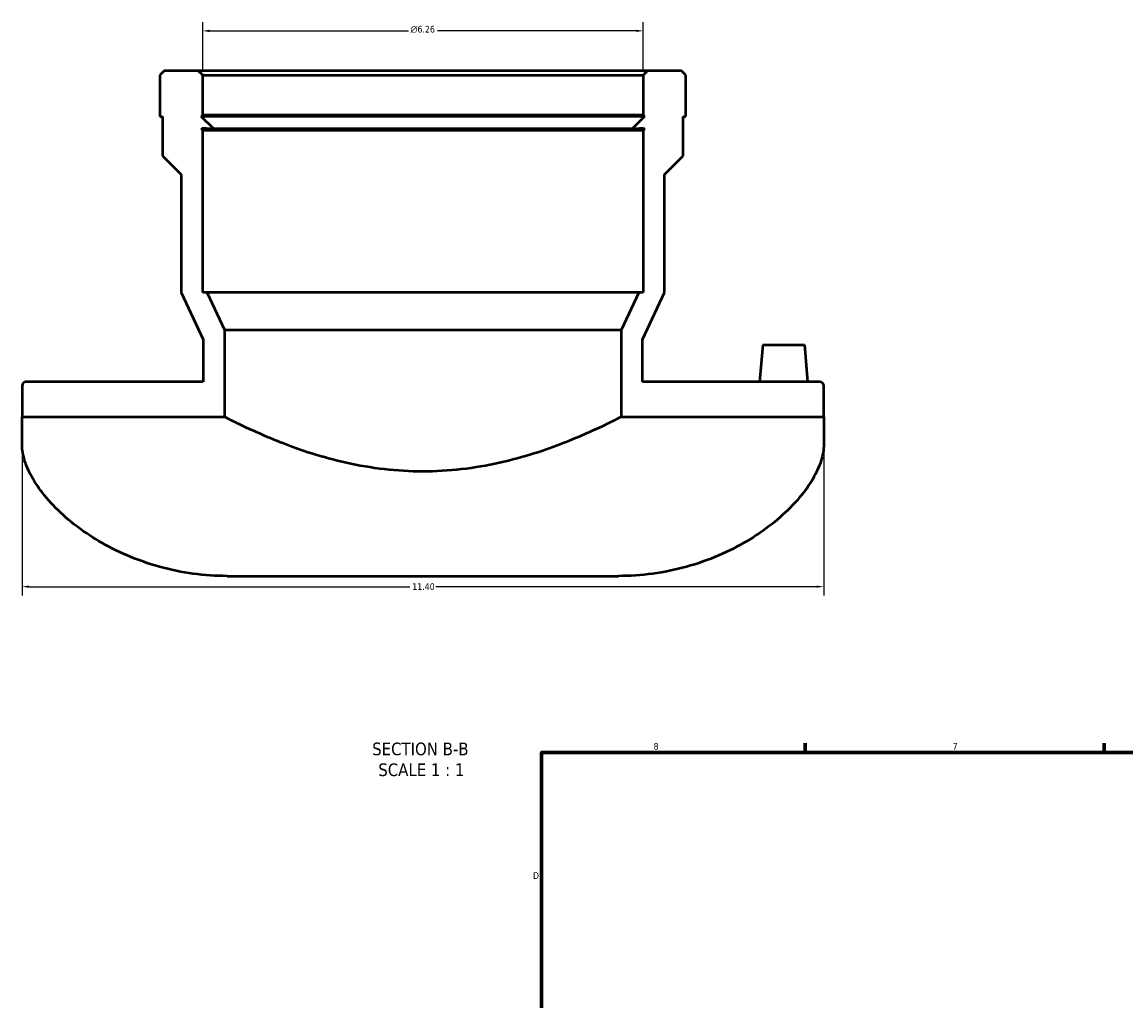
# Model space of a CAD drawing. Header units: inches. Extents: x -6.9 to 51.7, y -5.9 to 38.
# Tile 5 of 10: x -6.9 to 8.8, y 17.5 to 31.4. Entities that reach past the tile are written whole.
import ezdxf

# ---------------------------------------------------------------- set-up
doc = ezdxf.new("R2010")
doc.units = ezdxf.units.IN
doc.header["$MEASUREMENT"] = 0
for name, color, linetype, lineweight in [('Border (ANSI)', 7, 'Continuous', 70), ('Dimension (ANSI)', 7, 'Continuous', 25), ('Symbol (ANSI)', 7, 'Continuous', 25), ('Visible (ANSI)', 7, 'Continuous', 50)]:
    doc.layers.add(name, color=color, linetype=linetype, lineweight=lineweight)
doc.styles.add('Label Text (ANSI)', font='tahoma.ttf')
doc.styles.add('Note Text (ANSI)', font='tahoma.ttf')
doc.dimstyles.new('Default (ANSI)', dxfattribs={"dimtxt": 0.094488, "dimasz": 0.098425, "dimexe": 0.125, "dimexo": 0.0625, "dimgap": 0.031496, "dimtad": 0, "dimtih": 1, "dimtoh": 1, "dimrnd": 1e-08, "dimzin": 4, "dimdsep": 46, "dimtxsty": 'Note Text (ANSI)', "dimcen": 0.09, "dimdle": 0.393701, "dimclrd": 256, "dimclre": 256, "dimclrt": 5, "dimadec": 0, "dimazin": 1, "dimtfac": 1, "dimtofl": 0, "dimtmove": 0, "dimatfit": 3, "dimfxl": 1, "dimtolj": 1, "dimtzin": 4, "dimlwd": -1, "dimlwe": -1, "dimarcsym": 0})

# ---------------------------------------------------------------- blocks, each defined once
blk = doc.blocks.new('Borders Default Border')
at = {"layer": 'Border (ANSI)'}
for p, q in [((4.25, 21), (4.25, 21.134)), ((8.5, 21), (8.5, 21.134))]:
    blk.add_line(p, q, dxfattribs=at)
at = {"layer": 'Border (ANSI)', "flags": 128}
blk.add_lwpolyline([(0.5, 1), (0.5, 21), (33.5, 21), (33.5, 1), (0.5, 1)], dxfattribs=at)
at = {"layer": 'Border (ANSI)', "color": 5, "true_color": 0x0000ff, "char_height": 0.0945, "attachment_point": 7, "style": 'Note Text (ANSI)'}
for s, insert in [('8', (2.094, 21.038)), ('7', (6.346, 21.04)), ('D', (0.378, 19.203))]:
    blk.add_mtext(s, dxfattribs=dict(at, insert=insert))
blk = doc.blocks.new('*D7')
at = {"layer": 'Defpoints', "color": 0, "transparency": 16777216}
for p in [(-4.319, 31.26), (-4.319, 30.63), (1.944, 30.63)]:
    blk.add_point(p, dxfattribs=at)
at = {"layer": 'Dimension (ANSI)', "transparency": 16777216}
for p, q in [((-4.319, 30.692), (-4.319, 31.385)), ((-4.221, 31.26), (-1.394, 31.26)), ((1.846, 31.26), (-0.981, 31.26)), ((1.944, 30.692), (1.944, 31.385))]:
    blk.add_line(p, q, dxfattribs=at)
for points in [[(-4.221, 31.276), (-4.221, 31.243), (-4.319, 31.26)], [(1.846, 31.276), (1.846, 31.243), (1.944, 31.26)]]:
    blk.add_solid(points, dxfattribs=at)
at = {"layer": 'Dimension (ANSI)', "color": 5, "transparency": 16777216, "insert": (-1.363, 31.331), "char_height": 0.09449, "attachment_point": 1, "style": 'Note Text (ANSI)'}
blk.add_mtext('\\A1;{\\fAIGDT|b0|i0;\\H0.0945;\\ln}\\fTahoma|b0|i0;\\H0.0945;6.26', dxfattribs=at)
blk = doc.blocks.new('*D8')
at = {"layer": 'Defpoints', "color": 0, "transparency": 16777216}
for p in [(-6.888, 25.772), (4.512, 25.772), (4.512, 23.357)]:
    blk.add_point(p, dxfattribs=at)
at = {"layer": 'Dimension (ANSI)', "transparency": 16777216}
for p, q in [((-6.888, 25.71), (-6.888, 23.232)), ((4.512, 25.71), (4.512, 23.232)), ((-6.789, 23.357), (-1.371, 23.357)), ((4.414, 23.357), (-1.004, 23.357))]:
    blk.add_line(p, q, dxfattribs=at)
for points in [[(-6.789, 23.374), (-6.789, 23.341), (-6.888, 23.357)], [(4.414, 23.374), (4.414, 23.341), (4.512, 23.357)]]:
    blk.add_solid(points, dxfattribs=at)
at = {"layer": 'Dimension (ANSI)', "color": 5, "transparency": 16777216, "insert": (-1.339, 23.406), "char_height": 0.0945, "attachment_point": 1, "style": 'Note Text (ANSI)'}
blk.add_mtext('\\A1;11.40', dxfattribs=at)

msp = doc.modelspace()

# ---------------------------------------------------------------- linework, layer by layer
at = {"layer": 'Visible (ANSI)'}
for p, q in [((-4.865, 30.692), (-4.928, 30.63)), ((-4.928, 30.63), (-4.928, 30.043)), ((-4.382, 30.692), (-4.865, 30.692)), ((-4.319, 30.63), (-4.382, 30.692)), ((2.007, 30.692), (-4.382, 30.692)), ((-4.319, 30.062), (-4.319, 30.63)), ((-4.319, 30.63), (1.944, 30.63)), ((2.007, 30.692), (1.944, 30.63)), ((1.944, 30.63), (1.944, 30.062)), ((2.49, 30.692), (2.007, 30.692)), ((2.552, 30.63), (2.49, 30.692)), ((2.552, 30.043), (2.552, 30.63)), ((-4.928, 30.043), (-4.89, 30.043)), ((-4.89, 30.043), (-4.89, 29.483)), ((-4.339, 30.043), (-4.319, 30.062)), ((-4.163, 29.867), (-4.339, 30.043)), ((1.964, 30.043), (-4.339, 30.043)), ((1.944, 30.062), (-4.319, 30.062)), ((1.964, 30.043), (1.788, 29.867)), ((1.944, 30.062), (1.964, 30.043)), ((2.515, 29.483), (2.515, 30.043)), ((2.515, 30.043), (2.552, 30.043)), ((-4.339, 29.862), (-4.319, 29.881)), ((-4.319, 29.842), (-4.339, 29.862)), ((1.964, 29.862), (-4.339, 29.862)), ((-4.319, 29.881), (-4.319, 29.88)), ((-4.319, 29.88), (-4.163, 29.867)), ((-4.319, 27.542), (-4.319, 29.842)), ((1.944, 29.842), (-4.319, 29.842)), ((1.788, 29.867), (-4.163, 29.867)), ((1.788, 29.867), (1.944, 29.88)), ((1.944, 29.88), (1.944, 29.881)), ((1.944, 29.881), (1.964, 29.862)), ((1.964, 29.862), (1.944, 29.842)), ((1.944, 29.842), (1.944, 27.542)), ((-4.89, 29.483), (-4.624, 29.216)), ((2.248, 29.216), (2.515, 29.483)), ((-4.624, 29.216), (-4.624, 27.542)), ((2.248, 27.542), (2.248, 29.216)), ((-4.624, 27.542), (-4.31, 26.871)), ((-4.257, 27.542), (-4.319, 27.542)), ((-4.006, 27.005), (-4.257, 27.542)), ((1.882, 27.542), (-4.257, 27.542)), ((1.882, 27.542), (1.631, 27.005)), ((1.944, 27.542), (1.882, 27.542)), ((1.935, 26.871), (2.248, 27.542)), ((-4.006, 25.772), (-4.006, 27.005)), ((1.631, 27.005), (-4.006, 27.005)), ((1.631, 27.005), (1.631, 25.772)), ((-4.31, 26.871), (-4.31, 26.27)), ((1.935, 26.27), (1.935, 26.871)), ((3.647, 26.796), (3.601, 26.27)), ((3.647, 26.796), (4.238, 26.796)), ((4.238, 26.796), (4.284, 26.27)), ((-4.31, 26.27), (-6.832, 26.27)), ((4.457, 26.27), (1.935, 26.27)), ((-6.888, 26.214), (-6.888, 25.772)), ((4.512, 25.772), (4.512, 26.214)), ((-6.888, 25.772), (-4.006, 25.772)), ((-6.888, 25.372), (-6.888, 25.772)), ((1.631, 25.772), (4.512, 25.772)), ((4.512, 25.772), (4.512, 25.372)), ((-3.972, 23.509), (1.596, 23.509))]:
    msp.add_line(p, q, dxfattribs=at)
for centre, start, end in [((-6.832, 26.214), 90, 180), ((4.457, 26.214), 0, 90)]:
    msp.add_arc(centre, 0.0552, start, end, dxfattribs=at)
for points, knots in [([(-4.006, 25.772), (-4.006, 25.772), (-3.989, 25.763), (-3.916, 25.727), (-3.86, 25.699), (-3.715, 25.629), (-3.626, 25.588), (-3.42, 25.497), (-3.304, 25.448), (-3.057, 25.353), (-2.918, 25.302), (-2.613, 25.206), (-2.449, 25.161), (-2.103, 25.084), (-1.921, 25.052), (-1.554, 25.01), (-1.369, 24.999), (-1.188, 24.999)], [33.056516, 33.056516, 33.056516, 33.056516, 34.431807, 34.431807, 35.807097, 35.807097, 37.182388, 37.182388, 38.557678, 38.557678, 39.937097, 39.937097, 41.316517, 41.316517, 42.695936, 42.695936, 44.075355, 44.075355, 44.075355, 44.075355]), ([(-1.188, 24.999), (-1.007, 24.999), (-0.821, 25.01), (-0.454, 25.052), (-0.272, 25.084), (0.073, 25.161), (0.238, 25.206), (0.543, 25.302), (0.682, 25.353), (0.929, 25.448), (1.045, 25.497), (1.251, 25.588), (1.34, 25.629), (1.485, 25.699), (1.54, 25.727), (1.613, 25.763), (1.631, 25.772), (1.631, 25.772)], [0, 0, 0, 0, 1.379419, 1.379419, 2.758839, 2.758839, 4.138258, 4.138258, 5.517677, 5.517677, 6.892968, 6.892968, 8.268258, 8.268258, 9.643548, 9.643548, 11.018839, 11.018839, 11.018839, 11.018839]), ([(-3.972, 23.509), (-4.128, 23.509), (-4.29, 23.52), (-4.615, 23.563), (-4.778, 23.596), (-5.093, 23.684), (-5.246, 23.738), (-5.534, 23.861), (-5.668, 23.93), (-5.914, 24.075), (-6.035, 24.156), (-6.256, 24.33), (-6.357, 24.422), (-6.533, 24.607), (-6.608, 24.7), (-6.729, 24.878), (-6.776, 24.963), (-6.848, 25.129), (-6.872, 25.214), (-6.886, 25.319), (-6.888, 25.346), (-6.888, 25.372)], [31.386249, 31.386249, 31.386249, 31.386249, 32.575897, 32.575897, 33.765546, 33.765546, 34.955194, 34.955194, 36.144843, 36.144843, 37.358722, 37.358722, 38.572601, 38.572601, 39.78648, 39.78648, 41.000359, 41.000359, 42.38379, 42.38379, 42.875928, 42.875928, 42.875928, 42.875928]), ([(4.512, 25.372), (4.512, 25.346), (4.511, 25.319), (4.497, 25.214), (4.473, 25.129), (4.401, 24.963), (4.354, 24.878), (4.233, 24.7), (4.158, 24.607), (3.982, 24.422), (3.881, 24.33), (3.659, 24.156), (3.539, 24.075), (3.293, 23.93), (3.159, 23.861), (2.871, 23.738), (2.718, 23.684), (2.402, 23.596), (2.24, 23.563), (1.915, 23.52), (1.753, 23.509), (1.596, 23.509)], [19.896569, 19.896569, 19.896569, 19.896569, 20.388708, 20.388708, 21.772138, 21.772138, 22.986017, 22.986017, 24.199896, 24.199896, 25.413775, 25.413775, 26.627655, 26.627655, 27.817303, 27.817303, 29.006952, 29.006952, 30.1966, 30.1966, 31.386249, 31.386249, 31.386249, 31.386249])]:
    msp.add_open_spline(points, degree=3, knots=knots, dxfattribs=at)

# ---------------------------------------------------------------- block references
msp.add_blockref('Borders Default Border', (0, 0))

# ---------------------------------------------------------------- texts
at = {"layer": 'Symbol (ANSI)', "char_height": 0.18, "attachment_point": 7, "style": 'Label Text (ANSI)'}
for s, insert in [('SECTION B-B', (-1.909, 20.957)), ('SCALE 1 : 1', (-1.822, 20.661))]:
    msp.add_mtext(s, dxfattribs=dict(at, insert=insert))

# ---------------------------------------------------------------- dimensions: what is measured, and where the dimension line sits
at = {"layer": 'Dimension (ANSI)'}
dim = msp.add_linear_dim(base=(-4.319, 31.26), p1=(1.944, 30.63), p2=(-4.319, 30.63), angle=180, text='{\\fAIGDT|b0|i0;\\H0.0945;\\ln}\\fTahoma|b0|i0;\\H0.0945;<>', dimstyle='Default (ANSI)', override={"dimgap": 0.031496, "dimtih": 0, "dimtoh": 0, "dimdec": 2, "dimtol": 0, "dimlim": 0, "dimtp": 0, "dimtm": 0, "dimtdec": 2, "dimatfit": 1}, dxfattribs=at)
dim.commit()
dim.dimension.update_dxf_attribs({"geometry": '*D7', "text_midpoint": (-1.188, 31.26), "dimtype": 160})
dim = msp.add_linear_dim(base=(4.512, 23.357), p1=(-6.888, 25.772), p2=(4.512, 25.772), angle=180, dimstyle='Default (ANSI)', override={"dimgap": 0.031496, "dimtih": 0, "dimtoh": 0, "dimdec": 2, "dimtol": 0, "dimlim": 0, "dimtp": 0, "dimtm": 0, "dimtdec": 2, "dimatfit": 1}, dxfattribs=at)
dim.commit()
dim.dimension.update_dxf_attribs({"geometry": '*D8', "text_midpoint": (-1.188, 23.357), "dimtype": 160})

doc.saveas('drawing.dxf')
